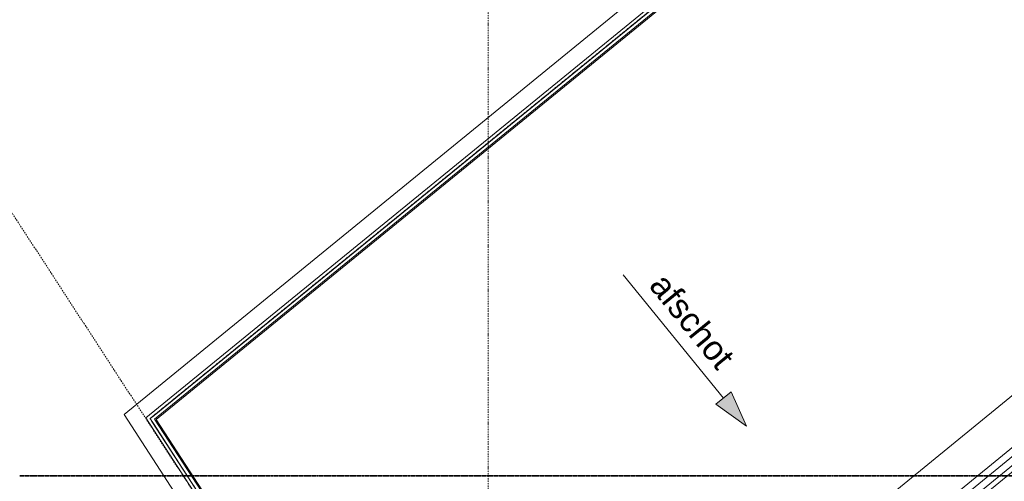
# Model space of a CAD drawing. Extents: x 0 to 92550, y 0 to 59400.
# Tile 21 of 94: x 7889 to 12934, y 41672 to 44035. Entities that reach past the tile are written whole.
import ezdxf
from ezdxf.xclip import XClip

# ---------------------------------------------------------------- set-up
doc = ezdxf.new("R2010")
doc.units = 0
doc.header["$MEASUREMENT"] = 0
doc.header["$XCLIPFRAME"] = 0
for name, pattern in [('Streep-punt asymmetrisch', [966.67, 533.33, -233.336667, 0.003333, -200]), ('Streep-punt fijn', [1251.000023, 626.000023, -312.5, 0, -312.5]), ('Streep-streepje', [1300, 1000, -100, 100, -100]), ('Wipeout_Contour', [100000, 0, -100000])]:
    doc.linetypes.add(name, pattern=pattern)
for name, color, linetype in [('ZZ 27 Dakrandconstructie', 7, 'Continuous'), ('ZZ 28 HDC staalconstructies', 7, 'Continuous'), ('ZZ 41 Buitenwandafwerking gevelhout', 7, 'Continuous'), ('ZZ 41 Buitenwandbekleding metaal', 7, 'Continuous'), ('ZZ 47 Dakrandafwerking', 7, 'Continuous'), ('ZZ A Stramien', 7, 'Continuous'), ('ZZ Aankleding 2D tek', 7, 'Continuous'), ('ZZ Info_tekst Algemeen', 7, 'Continuous'), ('ZZ Markers doorsnede', 7, 'Continuous')]:
    doc.layers.add(name, color=color, linetype=linetype)
doc.styles.add('GENERATED_STYLE_2', font='arial.ttf')

# ---------------------------------------------------------------- blocks, each defined once
blk = doc.blocks.new('Drawing_1_1', base_point=(5738.9, 6500))
at = {"color": 254, "linetype": 'Wipeout_Contour', "lineweight": 0, "ltscale": 185696.820885}
blk.add_wipeout([(20511.8, 47864), (10218.7, 39473.7), (10228.6, 39458.6), (20540.3, 47864)], dxfattribs=at).dxf.layer = 'ZZ 27 Dakrandconstructie'
at = {"color": 254, "linetype": 'Wipeout_Contour', "lineweight": 0, "ltscale": 128556.683032}
blk.add_wipeout([(8556.6, 41993.2), (8566.5, 41978), (8580.5, 41989.4)], dxfattribs=at).dxf.layer = 'ZZ 27 Dakrandconstructie'
at = {"layer": 'ZZ 27 Dakrandconstructie', "color": 7, "linetype": 'Continuous', "lineweight": 15, "ltscale": 0.01, "flags": 128}
blk.add_lwpolyline([(20511.8, 47864), (10218.7, 39473.7)], dxfattribs=at)
at = {"layer": 'ZZ 41 Buitenwandbekleding metaal', "color": 7, "linetype": 'Continuous', "lineweight": 9, "ltscale": 0.01}
blk.add_line((12105.1, 41402.3), (15064.5, 43814.6), dxfattribs=at)
at = {"color": 254, "linetype": 'Wipeout_Contour', "lineweight": 0, "ltscale": 186519.190982}
blk.add_wipeout([(15758.9, 47864), (8570.6, 42004.6), (8580.5, 41989.4), (15787.3, 47864)], dxfattribs=at).dxf.layer = 'ZZ 27 Dakrandconstructie'
at = {"layer": 'ZZ Aankleding 2D tek', "linetype": 'Continuous', "lineweight": 0, "true_color": 0x000000}
blk.add_hatch(color=18, dxfattribs=at).paths.add_polyline_path([(11613.2, 41953.5), (11534.1, 42129.7), (11456.5, 42066.5)])
at = {"layer": 'ZZ 41 Buitenwandafwerking gevelhout', "color": 7, "linetype": 'Continuous', "lineweight": 9, "ltscale": 0.01}
for p, q in [((12477.1, 41439.8), (14952.8, 43457.8)), ((14975.6, 43429.9), (12499.9, 41411.9)), ((14998.3, 43402), (12522.6, 41384))]:
    blk.add_line(p, q, dxfattribs=at)
at = {"layer": 'ZZ A Stramien', "color": 7, "linetype": 'Streep-punt fijn', "lineweight": 9, "ltscale": 0.01}
blk.add_line((10288.9, 6500), (10288.9, 52900), dxfattribs=at)
at = {"layer": 'ZZ Aankleding 2D tek', "color": 7, "linetype": 'Continuous', "lineweight": 5, "ltscale": 0.01}
for p, q in [((10981.4, 42728.6), (11495.3, 42098.1)), ((11456.5, 42066.5), (11534.1, 42129.7)), ((11613.2, 41953.5), (11534.1, 42129.7)), ((11613.2, 41953.5), (11456.5, 42066.5))]:
    blk.add_line(p, q, dxfattribs=at)
at = {"layer": 'ZZ Info_tekst Algemeen', "color": 7, "linetype": 'Continuous', "lineweight": 5, "insert": (11334.5, 42492.2), "char_height": 125, "attachment_point": 5, "rotation": 309.1848, "style": 'GENERATED_STYLE_2'}
blk.add_mtext('\\A1;{\\pqc;\\fArial|b0|i0|c0|p0;\\W1.000000;afschot}', dxfattribs=at)
at = {"color": 254, "linetype": 'Wipeout_Contour', "lineweight": 0, "ltscale": 128583.051719}
blk.add_wipeout([(8570.6, 42004.6), (8556.6, 41993.2), (8580.5, 41989.4)], dxfattribs=at).dxf.layer = 'ZZ 27 Dakrandconstructie'
at = {"layer": 'ZZ 27 Dakrandconstructie', "color": 7, "linetype": 'Continuous', "lineweight": 15, "ltscale": 0.01, "flags": 128}
for points in [[(15780.9, 47882), (8556.6, 41993.2)], [(8580.5, 41989.4), (15787.3, 47864)], [(8556.6, 41993.2), (8566.5, 41978)]]:
    blk.add_lwpolyline(points, dxfattribs=at)
at = {"color": 254, "linetype": 'Wipeout_Contour', "lineweight": 0, "ltscale": 167235.687562}
blk.add_wipeout([(8566.5, 41978), (10204.7, 39462.3), (10218.7, 39473.7), (8580.5, 41989.4)], dxfattribs=at).dxf.layer = 'ZZ 27 Dakrandconstructie'
at = {"layer": 'ZZ 27 Dakrandconstructie', "color": 7, "linetype": 'Continuous', "lineweight": 15, "ltscale": 0.01, "flags": 128}
for points in [[(8566.5, 41978), (10214.5, 39447.1)], [(10218.7, 39473.7), (8580.5, 41989.4)]]:
    blk.add_lwpolyline(points, dxfattribs=at)
at = {"layer": 'ZZ 28 HDC staalconstructies', "color": 7, "linetype": 'Continuous', "lineweight": 9, "ltscale": 0.01}
for p, q in [((8423.8, 42013.9), (15745.3, 47982)), ((8556.6, 41993.2), (15780.9, 47882)), ((10070.2, 39485.6), (8423.8, 42013.9)), ((10153.6, 39540.7), (8556.6, 41993.2))]:
    blk.add_line(p, q, dxfattribs=at)
at = {"layer": 'ZZ 28 HDC staalconstructies', "color": 7, "linetype": 'Streep-punt asymmetrisch', "lineweight": 5, "ltscale": 0.01}
for p, q in [((8556.6, 41993.2), (15780.9, 47882)), ((10153.6, 39540.7), (8556.6, 41993.2))]:
    blk.add_line(p, q, dxfattribs=at)
at = {"layer": 'ZZ 47 Dakrandafwerking', "color": 7, "linetype": 'Continuous', "lineweight": 9, "ltscale": 0.01}
for p, q in [((15775.2, 47898), (8535.3, 41996.5)), ((15789.5, 47858), (8588.5, 41988.2)), ((10140.2, 39531.9), (8535.3, 41996.5)), ((10173.7, 39553.8), (8588.5, 41988.2))]:
    blk.add_line(p, q, dxfattribs=at)
at = {"layer": 'ZZ A Stramien', "color": 7, "linetype": 'Streep-punt fijn', "lineweight": 9, "ltscale": 0.01}
blk.add_line((5175.3, 47152.8), (31674, 6459.5), dxfattribs=at)
at = {"layer": 'ZZ Markers doorsnede', "color": 7, "linetype": 'Streep-streepje', "lineweight": 35, "ltscale": 0.01}
blk.add_line((7888.9, 41700), (45638.9, 41700), dxfattribs=at)

msp = doc.modelspace()

# ---------------------------------------------------------------- block references
at = {"color": 7, "linetype": 'Continuous', "lineweight": 25, "ltscale": 0.01}
ref = msp.add_blockref('Drawing_1_1', (5738.9, 6500), dxfattribs=at)
XClip(ref).set_block_clipping_path([(1000, 1000), (74950, 58400)])

doc.saveas('drawing.dxf')
